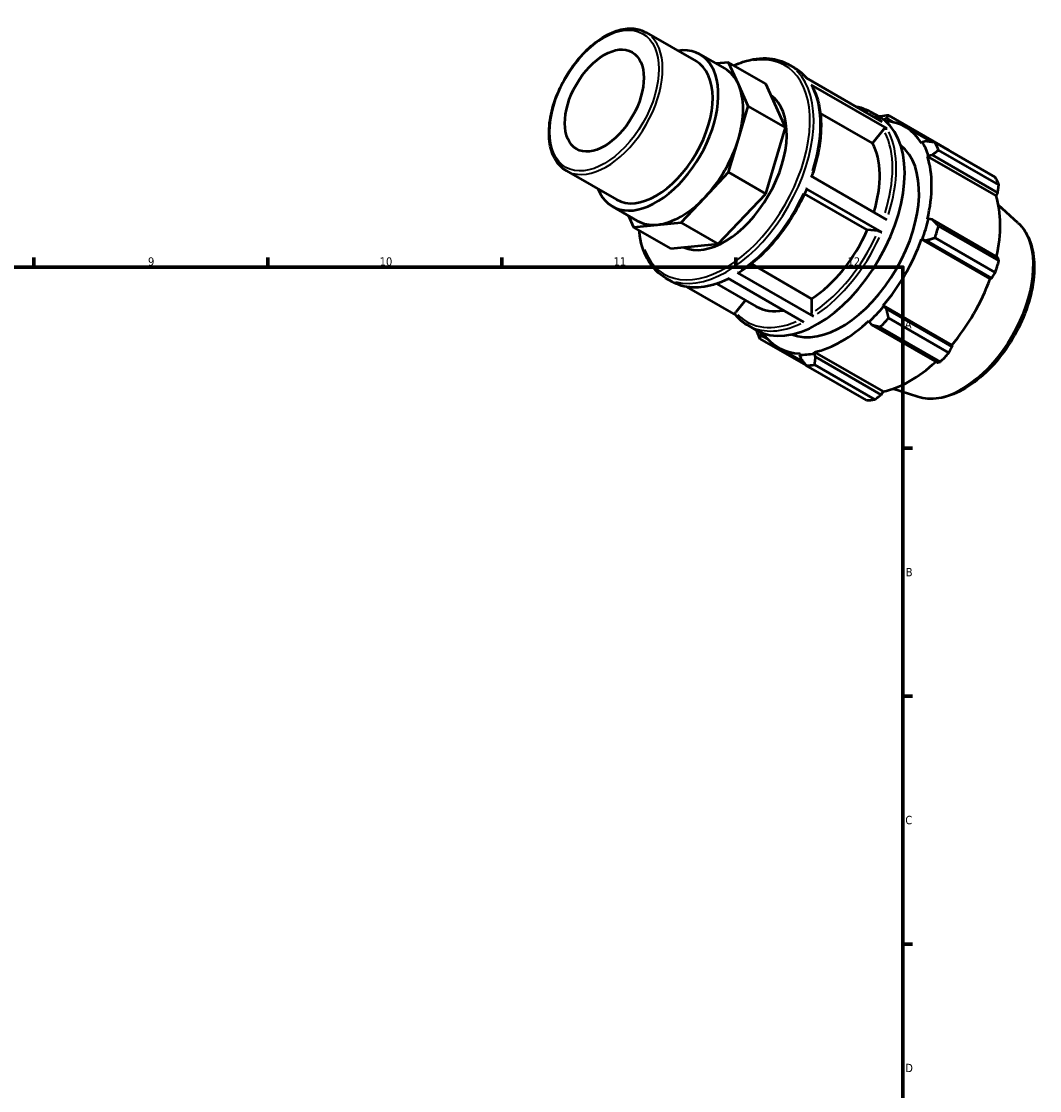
# Model space of a CAD drawing. Header units: millimetres. Extents: x 0 to 931, y 0 to 648.
# Tile 5 of 5: x 557 to 862, y 327 to 648. Entities that reach past the tile are written whole.
import ezdxf

# ---------------------------------------------------------------- set-up
doc = ezdxf.new("R2010")
doc.units = ezdxf.units.MM
for name, color, linetype, lineweight in [('Border (ISO)', 7, 'Continuous', 70), ('Visible (ISO)', 7, 'Continuous', 50), ('Visible Narrow (ISO)', 7, 'Continuous', 35)]:
    doc.layers.add(name, color=color, linetype=linetype, lineweight=lineweight)
doc.styles.add('Note Text (ISO)', font='tahoma.ttf')

# ---------------------------------------------------------------- blocks, each defined once
blk = doc.blocks.new('Borders Default Border')
at = {"layer": 'Border (ISO)'}
for p, q in [((560.67, 574), (560.67, 576.9)), ((630.75, 574), (630.75, 576.9)), ((700.83, 574), (700.83, 576.9)), ((770.92, 574), (770.92, 576.9)), ((821, 519.75), (823.9, 519.75)), ((821, 445.5), (823.9, 445.5)), ((821, 371.25), (823.9, 371.25))]:
    blk.add_line(p, q, dxfattribs=at)
at = {"layer": 'Border (ISO)', "flags": 128}
blk.add_lwpolyline([(20, 20), (20, 574), (821, 574), (821, 20), (20, 20)], dxfattribs=at)
at = {"layer": 'Border (ISO)', "color": 232, "true_color": 0xca0064, "char_height": 2.5, "attachment_point": 7, "style": 'Note Text (ISO)'}
for s, insert in [('9', (594.88, 574.35)), ('10', (664.29, 574.35)), ('11', (734.37, 574.4)), ('12', (804.46, 574.4)), ('A', (821.59, 555.62)), ('B', (821.89, 481.37)), ('C', (821.73, 407.08)), ('D', (821.73, 332.88))]:
    blk.add_mtext(s, dxfattribs=dict(at, insert=insert))

msp = doc.modelspace()

# ---------------------------------------------------------------- linework, layer by layer
at = {"layer": 'Visible (ISO)'}
for p, q in [((744.066, 644.251), (759.056, 635.618)), ((760.249, 637.689), (767.671, 633.416)), ((768.779, 635.277), (765.064, 634.917)), ((771.726, 628.748), (768.779, 635.277)), ((779.912, 628.866), (768.779, 635.277)), ((786.615, 634.748), (788.574, 633.62)), ((774.673, 622.22), (771.726, 628.748)), ((785.806, 615.809), (779.912, 628.866)), ((792.072, 630.64), (814.84, 617.528)), ((816.277, 615.444), (793.508, 628.555)), ((771.726, 612.297), (774.673, 622.22)), ((785.806, 615.809), (774.673, 622.22)), ((811.937, 611.076), (796.271, 620.098)), ((811.343, 620.508), (813.869, 619.054)), ((815.259, 618.122), (816.098, 618.533)), ((816.098, 618.533), (818.124, 617.366)), ((834.813, 608.96), (816.754, 619.359)), ((779.912, 595.963), (785.806, 615.809)), ((815.22, 615.159), (811.937, 611.076)), ((821.695, 615.966), (829.532, 611.453)), ((768.779, 602.374), (771.726, 612.297)), ((827.934, 611.664), (826.84, 611.392)), ((826.84, 611.392), (826.582, 611.089)), ((830.637, 611.303), (848.696, 600.903)), ((849.744, 598.581), (831.685, 608.98)), ((828.381, 607.105), (828.657, 607.365)), ((828.381, 607.105), (848.918, 595.278)), ((828.657, 607.365), (829.79, 607.551)), ((829.79, 607.551), (849.431, 596.241)), ((720.21, 602.825), (735.201, 594.193)), ((761.665, 594.87), (768.779, 602.374)), ((779.912, 595.963), (768.779, 602.374)), ((793.385, 601.267), (816.153, 588.155)), ((765.683, 580.955), (779.912, 595.963)), ((810.351, 585.09), (791.564, 595.909)), ((814.691, 584.419), (791.922, 597.53)), ((849.431, 596.241), (848.918, 595.278)), ((754.55, 587.366), (761.665, 594.87)), ((855.485, 587.189), (849.629, 592.502)), ((734.008, 592.122), (741.43, 587.848)), ((738.797, 589.364), (740.322, 585.986)), ((740.322, 585.986), (747.436, 586.676)), ((747.436, 586.676), (754.55, 587.366)), ((765.683, 580.955), (754.55, 587.366)), ((828.657, 588.415), (828.381, 588.357)), ((829.79, 588.198), (828.657, 588.415)), ((849.431, 576.888), (829.79, 588.198)), ((831.685, 586.28), (849.744, 575.881)), ((751.454, 579.575), (740.322, 585.986)), ((813.634, 584.789), (810.351, 585.09)), ((751.454, 579.575), (765.683, 580.955)), ((826.582, 582.301), (826.84, 582.294)), ((826.582, 582.301), (847.119, 570.475)), ((826.84, 582.294), (827.934, 581.947)), ((827.934, 581.947), (847.574, 570.637)), ((848.696, 572.351), (830.637, 582.751)), ((775.615, 574.92), (793.676, 564.519)), ((749.786, 570.794), (751.746, 569.666)), ((791.343, 557.506), (768.574, 570.618)), ((771.473, 572.269), (794.242, 559.158)), ((847.574, 570.637), (847.119, 570.475)), ((756.16, 568.089), (770.936, 559.581)), ((765.227, 568.999), (777.018, 562.209)), ((773.822, 564.05), (770.942, 560.469)), ((793.676, 564.519), (793.676, 560.138)), ((815.25, 562.221), (815.116, 562.442)), ((815.116, 562.442), (835.653, 550.615)), ((816.098, 561.447), (815.25, 562.221)), ((835.739, 550.137), (816.098, 561.447)), ((810.774, 557.862), (810.862, 557.592)), ((810.862, 557.592), (811.616, 556.719)), ((816.754, 558.705), (834.813, 548.305)), ((774.515, 556.554), (777.04, 555.1)), ((778.56, 553.515), (778.499, 554.383)), ((811.616, 556.719), (831.256, 545.409)), ((832.282, 545.636), (814.223, 556.035)), ((778.176, 552.54), (791.972, 544.596)), ((780.529, 552.38), (778.56, 553.515)), ((783.639, 549.88), (791.296, 545.471)), ((790.217, 548.103), (790.083, 547.729)), ((790.083, 547.729), (790.395, 546.646)), ((794.472, 548.154), (794.559, 548.524)), ((794.878, 547.081), (794.472, 548.154)), ((794.559, 548.524), (815.096, 536.698)), ((835.653, 550.615), (835.739, 550.137)), ((810.118, 534.084), (792.059, 544.484)), ((794.59, 544.729), (812.649, 534.33)), ((814.518, 535.77), (794.878, 547.081)), ((815.096, 536.698), (814.518, 535.77)), ((825.489, 535.1), (817.954, 537.497))]:
    msp.add_line(p, q, dxfattribs=at)
msp.add_ellipse((731.572, 623.864), major_axis=(8.349, 14.499), ratio=0.5780931, dxfattribs=at)
for centre, major_axis, start_param, end_param in [((747.129, 614.906), (13.12, 22.784), 2.711893, 6.712885), ((747.129, 614.906), (11.928, 20.713), 3.1415927, 6.2831853), ((754.55, 610.632), (13.12, 22.784), 5.8885525, 6.2831853), ((754.55, 610.632), (13.12, 22.784), 5.1031544, 5.8885525), ((767.635, 603.097), (13.12, 22.784), 3.1947918, 6.2277137), ((795.454, 587.077), (18.414, 31.977), 3.1415927, 6.2831853), ((804.406, 581.922), (20.46, 35.53), 0.3435016, 0.4380292), ((802.667, 582.923), (19.028, 33.043), 5.975819, 6.5595354), ((754.55, 610.632), (13.12, 22.784), 4.3177562, 5.1031544), ((802.667, 582.923), (16.368, 28.424), 3.2247966, 6.1999814), ((792.363, 588.857), (15.345, 26.647), 5.0874296, 5.9464417), ((802.667, 582.923), (19.233, 33.398), 5.8012861, 5.975819), ((804.406, 581.922), (20.46, 35.53), 5.8412887, 5.9358163), ((802.667, 582.923), (19.028, 33.043), 5.1904208, 5.8012861), ((822.465, 571.522), (20.46, 35.53), 5.8412887, 5.9358163), ((754.55, 610.632), (-13.12, -22.784), 0.3907654, 1.1761635), ((823.204, 571.097), (-19.028, -33.043), 2.0656152, 2.6596934), ((754.55, 610.632), (-13.12, -22.784), 0, 0.3907654), ((802.667, 582.923), (-19.233, -33.398), 1.8742952, 2.0488282), ((804.406, 581.922), (20.46, 35.53), 5.0558906, 5.1504181), ((792.363, 588.857), (-15.345, -26.647), 0.8438889, 1.7576515), ((802.667, 582.923), (19.028, 33.043), 4.4050227, 5.0158879), ((822.465, 571.522), (-20.46, -35.53), 1.9142979, 2.0088255), ((823.204, 571.097), (-19.028, -33.043), 1.26343, 1.8742952), ((792.363, 588.857), (-15.345, -26.647), 0, 0.4508532), ((802.667, 582.923), (-19.233, -33.398), 1.0888971, 1.26343), ((802.667, 582.923), (19.028, 33.043), 3.6196245, 4.2304897), ((804.406, 581.922), (20.46, 35.53), 4.2704924, 4.36502), ((804.406, 581.922), (-20.46, -35.53), 5.8412887, 5.9358163), ((802.667, 582.923), (-19.028, -33.043), 6.0068352, 6.5866842), ((802.667, 582.923), (-19.233, -33.398), 0.3034989, 0.4780318), ((822.465, 571.522), (-20.46, -35.53), 1.1288997, 1.2234273), ((804.406, 581.922), (-20.46, -35.53), 0.3435016, 0.4380292), ((823.204, 571.097), (-19.028, -33.043), 0.4780318, 1.0719493), ((822.465, 571.522), (-20.46, -35.53), 0.3435016, 0.4380292)]:
    msp.add_ellipse(centre, major_axis=major_axis, ratio=0.5780931, start_param=start_param, end_param=end_param, dxfattribs=at)
for points, knots in [([(720.21, 602.825), (718.932, 603.562), (717.85, 604.633), (716.161, 607.349), (715.571, 609.012), (714.94, 612.79), (714.92, 614.921), (715.465, 619.401), (716.032, 621.75), (717.689, 626.423), (718.776, 628.745), (721.362, 633.137), (722.859, 635.205), (726.118, 638.885), (727.879, 640.495), (731.503, 643.095), (733.365, 644.082), (737.006, 645.308), (738.787, 645.551), (741.749, 645.26), (742.977, 644.878), (744.066, 644.251)], [3.9250571, 3.9250571, 3.9250571, 3.9250571, 4.225387, 4.225387, 4.5380674, 4.5380674, 4.8624239, 4.8624239, 5.18797, 5.18797, 5.5125746, 5.5125746, 5.8367985, 5.8367985, 6.161486, 6.161486, 6.4871006, 6.4871006, 6.8108841, 6.8108841, 7.0666498, 7.0666498, 7.0666498, 7.0666498]), ([(770.418, 634.333), (771.315, 634.745), (772.208, 635.102), (775.871, 636.339), (778.581, 636.71), (783.088, 636.282), (784.958, 635.702), (786.615, 634.748)], [6.38332162, 6.38332162, 6.38332162, 6.38332162, 6.48635761, 6.48635761, 6.80888522, 6.80888522, 7.06664976, 7.06664976, 7.06664976, 7.06664976]), ([(788.574, 633.62), (788.849, 633.462), (789.117, 633.294), (789.642, 632.938), (789.898, 632.75), (790.397, 632.355), (790.64, 632.147), (791.113, 631.714), (791.343, 631.488), (791.767, 631.04), (791.963, 630.82), (792.154, 630.593)], [0.78346445, 0.78346445, 0.78346445, 0.78346445, 0.82613305, 0.82613305, 0.86880165, 0.86880165, 0.91147024, 0.91147024, 0.95413884, 0.95413884, 0.99276739, 0.99276739, 0.99276739, 0.99276739]), ([(793.508, 628.555), (793.578, 628.515), (793.646, 628.45), (793.69, 628.379), (793.694, 628.374), (793.697, 628.368)], [0, 0, 0, 0, 0.029601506, 0.029601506, 0.032021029, 0.032021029, 0.032021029, 0.032021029]), ([(793.697, 628.368), (794.443, 627.068), (795.044, 625.615), (795.942, 622.459), (796.24, 620.756), (796.529, 617.157), (796.52, 615.261), (796.2, 611.339), (795.889, 609.313), (794.983, 605.224), (794.391, 603.162), (793.669, 601.103)], [1.10813973, 1.10813973, 1.10813973, 1.10813973, 1.2952331, 1.2952331, 1.48232648, 1.48232648, 1.66941985, 1.66941985, 1.85651323, 1.85651323, 2.04122584, 2.04122584, 2.04122584, 2.04122584]), ([(806.929, 622.084), (807.419, 622), (807.9, 621.891), (809.419, 621.461), (810.415, 621.043), (811.343, 620.508)], [0.57416152, 0.57416152, 0.57416152, 0.57416152, 0.63900809, 0.63900809, 0.78346445, 0.78346445, 0.78346445, 0.78346445]), ([(815.22, 615.159), (815.281, 615.235), (815.369, 615.314), (815.534, 615.422), (815.641, 615.471), (815.825, 615.52), (815.935, 615.53), (816.111, 615.514), (816.207, 615.484), (816.277, 615.444)], [0.35577745, 0.35577745, 0.35577745, 0.35577745, 0.38547178, 0.38547178, 0.41513602, 0.41513602, 0.44476554, 0.44476554, 0.47436705, 0.47436705, 0.47436705, 0.47436705]), ([(792.177, 597.285), (791.287, 595.218), (790.271, 593.175), (788.022, 589.21), (786.789, 587.287), (784.149, 583.625), (782.742, 581.887), (779.8, 578.654), (778.265, 577.16), (775.118, 574.466), (773.506, 573.267), (771.882, 572.236)], [2.1557726, 2.1557726, 2.1557726, 2.1557726, 2.34279982, 2.34279982, 2.52982704, 2.52982704, 2.71685426, 2.71685426, 2.90388149, 2.90388149, 3.09090871, 3.09090871, 3.09090871, 3.09090871]), ([(791.922, 597.53), (791.992, 597.49), (792.06, 597.444), (792.142, 597.374), (792.172, 597.338), (792.181, 597.303), (792.18, 597.294), (792.176, 597.285)], [0, 0, 0, 0, 0.029601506, 0.029601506, 0.059231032, 0.059231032, 0.07138712, 0.07138712, 0.07138712, 0.07138712]), ([(855.485, 587.189), (856.908, 585.897), (858.034, 584.24), (859.712, 580.256), (860.206, 577.877), (860.473, 572.64), (860.212, 569.761), (858.957, 563.867), (857.964, 560.851), (855.36, 554.987), (853.753, 552.139), (850.081, 546.875), (848.016, 544.46), (843.612, 540.295), (841.272, 538.549), (836.517, 535.924), (834.101, 535.047), (829.567, 534.359), (827.434, 534.481), (825.489, 535.1)], [0.9087145, 0.9087145, 0.9087145, 0.9087145, 1.1973073, 1.1973073, 1.513595, 1.513595, 1.8442104, 1.8442104, 2.1746148, 2.1746148, 2.5033981, 2.5033981, 2.8321004, 2.8321004, 3.1623124, 3.1623124, 3.4932442, 3.4932442, 3.799807, 3.799807, 3.799807, 3.799807]), ([(749.786, 570.794), (747.813, 571.93), (746.15, 573.595), (743.575, 577.823), (742.684, 580.409), (742.142, 583.861), (742.071, 584.431), (742.015, 585.011)], [3.92505711, 3.92505711, 3.92505711, 3.92505711, 4.23195111, 4.23195111, 4.54752397, 4.54752397, 4.60838525, 4.60838525, 4.60838525, 4.60838525]), ([(813.634, 584.789), (813.695, 584.784), (813.782, 584.768), (813.948, 584.727), (814.055, 584.694), (814.239, 584.63), (814.349, 584.586), (814.525, 584.507), (814.621, 584.459), (814.691, 584.419)], [0.35577745, 0.35577745, 0.35577745, 0.35577745, 0.38547178, 0.38547178, 0.41513602, 0.41513602, 0.44476554, 0.44476554, 0.47436705, 0.47436705, 0.47436705, 0.47436705]), ([(768.796, 570.489), (767.592, 569.89), (766.391, 569.389), (763.959, 568.575), (762.73, 568.272), (760.323, 567.902), (759.145, 567.835), (756.867, 567.943), (755.766, 568.119), (753.67, 568.713), (752.674, 569.131), (751.746, 569.666)], [3.20903239, 3.20903239, 3.20903239, 3.20903239, 3.34723165, 3.34723165, 3.49168801, 3.49168801, 3.63614438, 3.63614438, 3.78060074, 3.78060074, 3.92505711, 3.92505711, 3.92505711, 3.92505711]), ([(771.882, 572.236), (771.879, 572.234), (771.876, 572.233), (771.824, 572.202), (771.754, 572.188), (771.625, 572.201), (771.543, 572.229), (771.473, 572.269)], [0.4132056, 0.4132056, 0.4132056, 0.4132056, 0.414988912, 0.414988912, 0.444615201, 0.444615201, 0.474222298, 0.474222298, 0.474222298, 0.474222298]), ([(770.877, 559.653), (770.862, 559.67), (770.849, 559.687), (770.797, 559.771), (770.768, 559.861), (770.755, 560.024), (770.769, 560.126), (770.827, 560.296), (770.882, 560.394), (770.942, 560.469)], [0.021747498, 0.021747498, 0.021747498, 0.021747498, 0.029607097, 0.029607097, 0.059233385, 0.059233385, 0.088883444, 0.088883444, 0.118554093, 0.118554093, 0.118554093, 0.118554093]), ([(774.515, 556.554), (774.24, 556.712), (773.972, 556.88), (773.447, 557.236), (773.191, 557.424), (772.692, 557.819), (772.449, 558.026), (771.976, 558.459), (771.746, 558.685), (771.301, 559.155), (771.085, 559.399), (770.876, 559.652)], [3.92505711, 3.92505711, 3.92505711, 3.92505711, 3.9677257, 3.9677257, 4.0103943, 4.0103943, 4.0530629, 4.0530629, 4.09573149, 4.09573149, 4.13840009, 4.13840009, 4.13840009, 4.13840009]), ([(794.242, 559.158), (794.172, 559.198), (794.09, 559.264), (793.961, 559.4), (793.891, 559.494), (793.793, 559.665), (793.746, 559.773), (793.693, 559.953), (793.676, 560.058), (793.676, 560.138)], [0, 0, 0, 0, 0.0296071, 0.0296071, 0.05923339, 0.05923339, 0.08888344, 0.08888344, 0.11855409, 0.11855409, 0.11855409, 0.11855409])]:
    msp.add_open_spline(points, degree=3, knots=knots, dxfattribs=at)
for points, weights in [([(814.223, 619.114), (814.084, 619.061), (813.947, 619.008)], [1.01295531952, 1.0125801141, 1.01219622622]), ([(816.098, 618.533), (816.408, 618.944), (816.754, 619.359)], [1.00490786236, 1.00933562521, 1.01295531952]), ([(830.637, 611.303), (829.246, 611.494), (827.934, 611.664)], [1.01295531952, 1.00933562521, 1.00490786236]), ([(829.79, 607.551), (830.707, 608.258), (831.685, 608.98)], [1.00490786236, 1.00933562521, 1.01295531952]), ([(834.861, 608.87), (834.837, 608.915), (834.813, 608.96)], [1.00021061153, 1.00010633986, 1]), ([(849.431, 596.241), (849.588, 597.385), (849.744, 598.581)], [1.00340743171, 1.00211137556, 1]), ([(831.685, 586.28), (830.707, 587.266), (829.79, 588.198)], [1.01295531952, 1.00933562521, 1.00490786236]), ([(827.934, 581.947), (829.246, 582.347), (830.637, 582.751)], [1.00490786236, 1.00933562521, 1.01295531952]), ([(849.744, 575.881), (849.588, 576.393), (849.431, 576.888)], [1, 1.00211137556, 1.00340743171]), ([(847.574, 570.637), (848.128, 571.474), (848.696, 572.351)], [1.00340743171, 1.00211137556, 1]), ([(816.754, 558.705), (816.408, 560.11), (816.098, 561.447)], [1.01295531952, 1.00933562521, 1.00490786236]), ([(777.095, 555.069), (777.111, 554.966), (777.128, 554.863)], [1.01242293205, 1.01269127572, 1.01295531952]), ([(811.616, 556.719), (812.881, 556.391), (814.223, 556.035)], [1.00490786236, 1.00933562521, 1.01295531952]), ([(778.176, 552.54), (778.36, 553.044), (778.56, 553.515)], [1.01295531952, 1.00933562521, 1.00490786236]), ([(834.813, 548.305), (835.289, 549.237), (835.739, 550.137)], [1, 1.00211137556, 1.00340743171]), ([(790.395, 546.646), (791.199, 545.593), (792.059, 544.484)], [1.00490786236, 1.00933562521, 1.01295531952]), ([(794.59, 544.729), (794.725, 545.935), (794.878, 547.081)], [1.01295531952, 1.00933562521, 1.00490786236]), ([(831.256, 545.409), (831.763, 545.518), (832.282, 545.636)], [1.00340743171, 1.00211137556, 1]), ([(812.649, 534.33), (813.607, 535.062), (814.518, 535.77)], [1, 1.00211137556, 1.00340743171])]:
    msp.add_rational_spline(points, weights, degree=2, dxfattribs=at)
at = {"layer": 'Visible Narrow (ISO)'}
msp.add_ellipse((731.572, 623.864), major_axis=(11.528, 20.019), ratio=0.5780931, dxfattribs=at)
for centre, major_axis, start_param, end_param in [((732.138, 623.538), (-11.928, -20.713), 0.1570796, 2.984513), ((767.635, 603.097), (18.015, 31.284), 2.7022005, 6.7225775), ((768.2, 602.771), (-18.414, -31.977), 0.1570796, 2.984513), ((770.16, 601.643), (18.414, 31.977), 6.080466, 6.2725159), ((770.16, 601.643), (18.414, 31.977), 5.0694004, 5.9118253), ((792.363, 588.857), (18.015, 31.284), 6.2424707, 6.3238999), ((792.929, 588.531), (18.414, 31.977), 6.080466, 6.2725159), ((792.363, 588.857), (18.015, 31.284), 5.0760893, 5.9108987), ((792.929, 588.531), (18.414, 31.977), 5.0694004, 5.9118253), ((770.16, 601.643), (-18.414, -31.977), 0.8806102, 1.7230351), ((792.363, 588.857), (-18.015, -31.284), 0.8816035, 1.7218087), ((792.929, 588.531), (18.414, 31.977), 4.0222028, 4.8646277), ((838.591, 562.236), (15.116, 26.25), 3.4113974, 6.0133806), ((770.16, 601.643), (-18.414, -31.977), 0.0361319, 0.686507), ((792.363, 588.857), (-18.015, -31.284), 6.1163835, 6.9348496), ((792.929, 588.531), (-18.414, -31.977), 0.0361319, 0.686507)]:
    msp.add_ellipse(centre, major_axis=major_axis, ratio=0.5780931, start_param=start_param, end_param=end_param, dxfattribs=at)

# ---------------------------------------------------------------- block references
msp.add_blockref('Borders Default Border', (0, 0))

doc.saveas('drawing.dxf')
